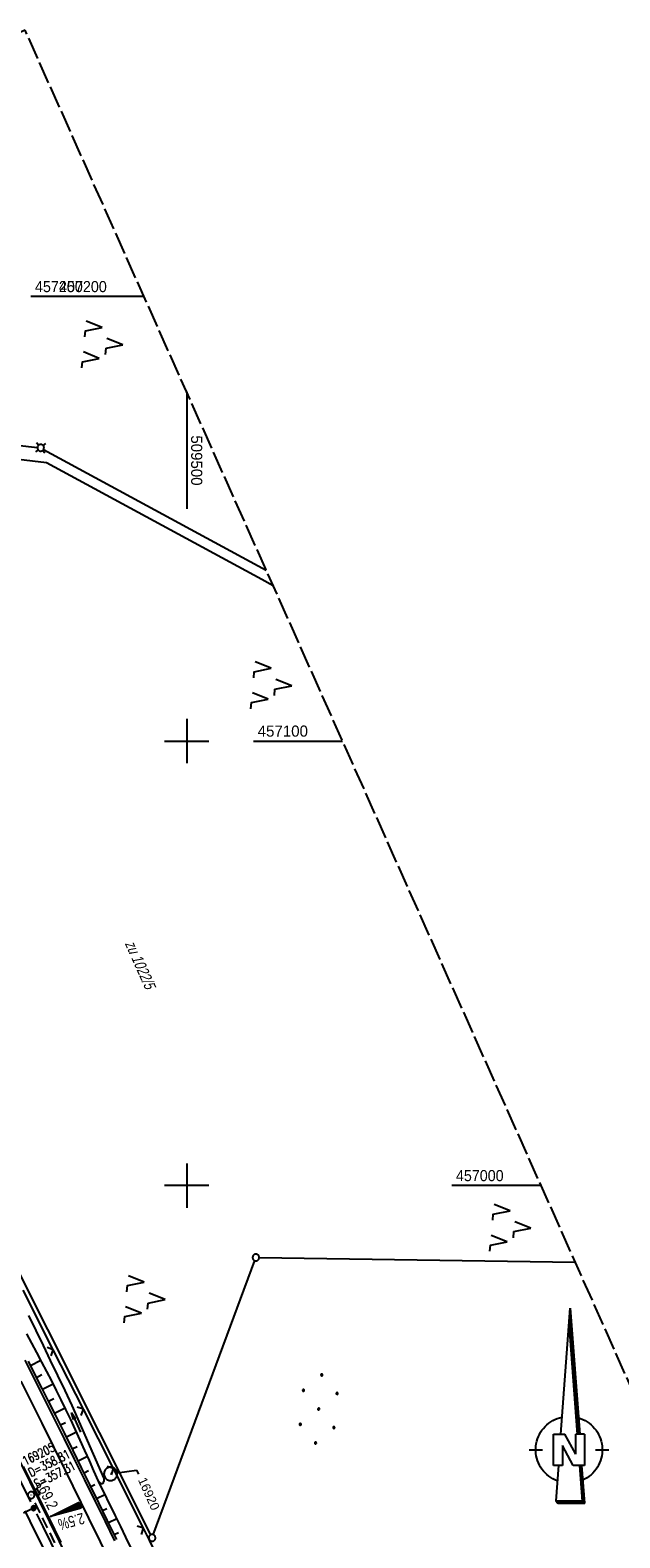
# Model space of a CAD drawing. Extents: x 509202 to 509841, y 456298 to 457260.
# Tile 55 of 56: x 509465 to 509598, y 456921 to 457260. Entities that reach past the tile are written whole.
import ezdxf
from ezdxf import colors
from ezdxf.entities.mleader import LeaderData, LeaderLine
from ezdxf.math import Vec2, Vec3

# ---------------------------------------------------------------- set-up
doc = ezdxf.new("R2010")
doc.units = 0
doc.header["$LTSCALE"] = 10
doc.header["$MEASUREMENT"] = 0
for name, pattern in [('ACHSE', [5.5, 4, -0.5, 0.5, -0.5]), ('AUSGEZOGEN', [0]), ('LT00', [0]), ('LT14', [0.6, 0.5, -0.1]), ('LT17', [0.15, 0.1, -0.05]), ('STRICHLINIE2', [0.375, 0.25, -0.125])]:
    doc.linetypes.add(name, pattern=pattern)
doc.layers.get('0').update_dxf_attribs({"linetype": 'LT00'})
for name, color, linetype in [('--EK_FBR', 1, 'LT00'), ('--EK_Haltung', 7, 'STRICHLINIE2'), ('--EK_Schacht-Text', 5, 'LT00'), ('--EK_ST-93-1', 30, 'LT17'), ('--EL_DFK_AB_L', 21, 'LT00'), ('--EL_DFK_AB_P', 7, 'LT00'), ('--EL_Haltung', 182, 'STRICHLINIE2'), ('-AX-093', 35, 'ACHSE'), ('-QUE-20O', 11, 'LT00'), ('-ST-93-1', 250, 'LT00'), ('1401', 7, 'Continuous'), ('DFK_AB_L', 21, 'LT00'), ('DFK_AB_P', 7, 'LT00'), ('DFK_FLUR_NR', 250, 'LT00'), ('DFK_GZPKT', 250, 'LT00'), ('DFK_KATASTER', 250, 'LT00'), ('DFK_NUTZUNG', 250, 'LT00'), ('DFK_TOPO-ANL', 252, 'LT00'), ('FESTPKT_TEXT_A', 211, 'LT00'), ('PFEIL', 140, 'AUSGEZOGEN'), ('V113_RASTER', 250, 'LT00'), ('V114_AFBR_BAB', 250, 'LT00'), ('V114_BOESCH', 250, 'LT00'), ('V114_BOSCHUNG', 250, 'LT00'), ('V114_GRABEN', 250, 'LT00'), ('V114_H_BORD', 8, 'LT00'), ('V114_KA_PRUF', 182, 'LT00'), ('V114_LD_MARK', 250, 'LT00'), ('V114_PKT_AU', 211, 'LT00'), ('V114_RASTER', 250, 'LT00'), ('V114_SINKK', 182, 'LT00'), ('V114_ZAUN', 40, 'LT00')]:
    doc.layers.add(name, color=color, linetype=linetype)
doc.layers.add('-BLATT_114-RAND', color=7, linetype='LT14', plot=False)
doc.styles.add('Beschrift', font='ARIAL.TTF')
doc.styles.add('schachtbeschriftung', font='romans.shx', dxfattribs={"width": 0.75, "height": 2})
doc.styles.get("Standard").update_dxf_attribs({"font": 'ARIAL.TTF'})

# ---------------------------------------------------------------- blocks, each defined once
blk = doc.blocks.new('SYMB7010')
at = {"color": 0, "linetype": 'ByBlock'}
for points in [[(-0.031408, 0.499213), (-0.093728, 0.49134), (-0.15457, 0.475719), (-0.212975, 0.452595), (-0.268021, 0.422333), (-0.31884, 0.385411), (-0.36463, 0.342411), (-0.40467, 0.29401), (-0.438329, 0.240973), (-0.465074, 0.184136), (-0.484486, 0.124395), (-0.496256, 0.062692), (-0.5002, 0)], [(-0.5002, 0), (-0.496256, -0.062692), (-0.484486, -0.124395), (-0.465075, -0.184136), (-0.438329, -0.240973), (-0.404671, -0.29401), (-0.36463, -0.342411), (-0.31884, -0.385411), (-0.268021, -0.422333), (-0.212975, -0.452595), (-0.154571, -0.475719), (-0.093728, -0.49134), (-0.031408, -0.499213), (0.031408, -0.499213)], [(0.5002, 0), (0.496256, 0.062692), (0.484485, 0.124395), (0.465074, 0.184136), (0.438329, 0.240973), (0.40467, 0.29401), (0.36463, 0.342411), (0.31884, 0.385411), (0.268021, 0.422333), (0.212975, 0.452595), (0.15457, 0.475719), (0.093728, 0.49134), (0.031408, 0.499213), (-0.031408, 0.499213)], [(0.031408, -0.499213), (0.093728, -0.491341), (0.15457, -0.475719), (0.212975, -0.452595), (0.268021, -0.422333), (0.31884, -0.385411), (0.36463, -0.342411), (0.404671, -0.294011), (0.438329, -0.240974), (0.465075, -0.184136), (0.484486, -0.124395), (0.496256, -0.062692), (0.500201, 0)]]:
    blk.add_lwpolyline(points, dxfattribs=at)
blk = doc.blocks.new('SYMB7030')
at = {"color": 0, "linetype": 'ByBlock'}
for p, q in [((-0.353695, 0.353695), (-0.697, 0.697)), ((0.353695, 0.353695), (0.697, 0.697)), ((-0.353695, -0.353695), (-0.697, -0.697)), ((0.353695, -0.353695), (0.697, -0.697))]:
    blk.add_line(p, q, dxfattribs=at)
for points in [[(-0.031408, 0.499213), (-0.093728, 0.49134), (-0.15457, 0.475719), (-0.212975, 0.452595), (-0.268021, 0.422333), (-0.31884, 0.385411), (-0.36463, 0.342411), (-0.40467, 0.29401), (-0.438329, 0.240973), (-0.465074, 0.184136), (-0.484486, 0.124395), (-0.496256, 0.062692), (-0.5002, 0)], [(-0.5002, 0), (-0.496256, -0.062692), (-0.484486, -0.124395), (-0.465074, -0.184136), (-0.438329, -0.240973), (-0.404671, -0.29401), (-0.36463, -0.342411), (-0.31884, -0.385411), (-0.268021, -0.422333), (-0.212975, -0.452595), (-0.15457, -0.475719), (-0.093728, -0.49134), (-0.031408, -0.499213), (0.031408, -0.499213), (0.093728, -0.49134), (0.15457, -0.475719), (0.212975, -0.452595), (0.268021, -0.422333), (0.31884, -0.385411), (0.36463, -0.342411), (0.404671, -0.29401), (0.438329, -0.240973), (0.465075, -0.184136), (0.484486, -0.124395), (0.496256, -0.062692), (0.500201, 0)], [(0.5002, 0), (0.496256, 0.062692), (0.484485, 0.124395), (0.465074, 0.184136), (0.438329, 0.240973), (0.40467, 0.29401), (0.36463, 0.34241), (0.31884, 0.385411), (0.268021, 0.422333), (0.212975, 0.452595), (0.15457, 0.475719), (0.093728, 0.49134), (0.031408, 0.499213), (-0.031408, 0.499213)]]:
    blk.add_lwpolyline(points, dxfattribs=at)
blk = doc.blocks.new('SYMB0003')
at = {"color": 0, "linetype": 'ByBlock'}
for p, q in [((-0.015712, 0), (0.010166, 0.012015)), ((0, -0.021257), (-0.015712, 0)), ((0.010166, 0.012015), (0, -0.021257))]:
    blk.add_line(p, q, dxfattribs=at)
for points in [[(-0.031395, 0.499013), (-0.093691, 0.491144), (-0.154509, 0.475528), (-0.21289, 0.452414), (-0.267913, 0.422164), (-0.318712, 0.385257), (-0.364484, 0.342274), (-0.404509, 0.293893), (-0.438154, 0.240877), (-0.464888, 0.184062), (-0.484292, 0.124345), (-0.496058, 0.062667), (-0.5, 0)], [(-0.5, 0), (-0.496058, -0.062667), (-0.484292, -0.124345), (-0.464888, -0.184062), (-0.438154, -0.240877), (-0.404509, -0.293893), (-0.364485, -0.342274), (-0.318712, -0.385257), (-0.267914, -0.422164), (-0.21289, -0.452414), (-0.154509, -0.475529), (-0.093691, -0.491144), (-0.031395, -0.499014), (0.031395, -0.499014)], [(0.5, 0), (0.496057, 0.062667), (0.484292, 0.124345), (0.464888, 0.184062), (0.438153, 0.240877), (0.404509, 0.293893), (0.364484, 0.342274), (0.318712, 0.385257), (0.267913, 0.422164), (0.21289, 0.452414), (0.154509, 0.475528), (0.093691, 0.491144), (0.031395, 0.499013), (-0.031395, 0.499013)], [(0.031395, -0.499014), (0.093691, -0.491144), (0.154509, -0.475529), (0.21289, -0.452414), (0.267914, -0.422164), (0.318712, -0.385257), (0.364485, -0.342274), (0.404509, -0.293893), (0.438154, -0.240877), (0.464889, -0.184062), (0.484292, -0.124345), (0.496058, -0.062667), (0.5, 0)]]:
    blk.add_lwpolyline(points, dxfattribs=at)
blk = doc.blocks.new('Ackerland7')
at = {"layer": 'DFK_NUTZUNG', "color": 0, "linetype": 'ByBlock'}
for p, q in [((-4, 3.93), (-4, 3.67)), ((-3.95, 3.63), (-3.95, 3.97)), ((-3.9, 3.99), (-3.9, 3.61)), ((-3.85, 3.6), (-3.85, 4)), ((-3.8, 3.99), (-3.8, 3.61)), ((-3.75, 3.63), (-3.75, 3.97)), ((-3.7, 3.93), (-3.7, 3.67)), ((-3.65, 3.8), (-3.65, 3.8)), ((3.7, 3.93), (3.7, 3.67)), ((3.75, 3.63), (3.75, 3.97)), ((3.8, 3.99), (3.8, 3.61)), ((3.85, 3.6), (3.85, 4)), ((3.9, 3.99), (3.9, 3.61)), ((3.95, 3.63), (3.95, 3.97)), ((4, 3.93), (4, 3.67)), ((4.05, 3.8), (4.05, 3.8)), ((-7.85, 0.13), (-7.85, -0.13)), ((-7.8, -0.17), (-7.8, 0.17)), ((-7.75, 0.19), (-7.75, -0.19)), ((-7.7, -0.2), (-7.7, 0.2)), ((-7.65, 0.19), (-7.65, -0.19)), ((-7.6, -0.17), (-7.6, 0.17)), ((-7.55, 0.13), (-7.55, -0.13)), ((-7.5, 0), (-7.5, 0)), ((-0.15, 0.13), (-0.15, -0.13)), ((-0.1, -0.17), (-0.1, 0.17)), ((-0.05, 0.19), (-0.05, -0.19)), ((0, -0.2), (0, 0.2)), ((0.05, 0.19), (0.05, -0.19)), ((0.1, -0.17), (0.1, 0.17)), ((0.15, 0.13), (0.15, -0.13)), ((0.2, 0), (0.2, 0)), ((7.55, 0.13), (7.55, -0.13)), ((7.6, -0.17), (7.6, 0.17)), ((7.65, 0.19), (7.65, -0.19)), ((7.7, -0.2), (7.7, 0.2)), ((7.75, 0.19), (7.75, -0.19)), ((7.8, -0.17), (7.8, 0.17)), ((7.85, 0.13), (7.85, -0.13)), ((7.9, 0), (7.9, 0)), ((-4, -3.67), (-4, -3.93)), ((-3.95, -3.97), (-3.95, -3.63)), ((-3.9, -3.61), (-3.9, -3.99)), ((-3.85, -4), (-3.85, -3.6)), ((-3.8, -3.61), (-3.8, -3.99)), ((-3.75, -3.97), (-3.75, -3.63)), ((-3.7, -3.67), (-3.7, -3.93)), ((-3.65, -3.8), (-3.65, -3.8)), ((3.7, -3.67), (3.7, -3.93)), ((3.75, -3.97), (3.75, -3.63)), ((3.8, -3.61), (3.8, -3.99)), ((3.85, -4), (3.85, -3.6)), ((3.9, -3.61), (3.9, -3.99)), ((3.95, -3.97), (3.95, -3.63)), ((4, -3.67), (4, -3.93)), ((4.05, -3.8), (4.05, -3.8))]:
    blk.add_line(p, q, dxfattribs=at)
for points in [[(-3.65, 3.8), (-3.67, 3.89), (-3.73, 3.96), (-3.81, 3.99), (-3.89, 3.99), (-3.97, 3.96), (-4.03, 3.89), (-4.05, 3.8), (-4.03, 3.71), (-3.97, 3.64), (-3.89, 3.6), (-3.81, 3.6), (-3.73, 3.64), (-3.67, 3.71), (-3.65, 3.8)], [(4.05, 3.8), (4.03, 3.89), (3.97, 3.96), (3.89, 3.99), (3.81, 3.99), (3.73, 3.96), (3.67, 3.89), (3.65, 3.8), (3.67, 3.71), (3.73, 3.64), (3.81, 3.61), (3.89, 3.61), (3.97, 3.64), (4.03, 3.71), (4.05, 3.8)], [(-7.5, 0), (-7.52, 0.09), (-7.58, 0.16), (-7.66, 0.19), (-7.74, 0.19), (-7.82, 0.16), (-7.88, 0.09), (-7.9, 0)], [(0.2, 0), (0.18, 0.09), (0.12, 0.16), (0.04, 0.19), (-0.04, 0.19), (-0.12, 0.16), (-0.18, 0.09), (-0.2, 0)], [(-0.2, 0), (-0.18, -0.09), (-0.12, -0.16), (-0.04, -0.19), (0.04, -0.19), (0.12, -0.16), (0.18, -0.09), (0.2, 0)], [(7.9, 0), (7.88, 0.09), (7.82, 0.16), (7.74, 0.19), (7.66, 0.19), (7.58, 0.16), (7.52, 0.09), (7.5, 0)], [(7.5, 0), (7.52, -0.09), (7.58, -0.16), (7.66, -0.19), (7.74, -0.19), (7.82, -0.16), (7.88, -0.09), (7.9, 0)], [(-7.9, 0), (-7.88, -0.09), (-7.82, -0.16), (-7.74, -0.19), (-7.66, -0.19), (-7.58, -0.16), (-7.52, -0.09), (-7.5, 0)], [(-3.65, -3.8), (-3.67, -3.71), (-3.73, -3.64), (-3.81, -3.61), (-3.89, -3.61), (-3.97, -3.64), (-4.03, -3.71), (-4.05, -3.8), (-4.03, -3.89), (-3.97, -3.96), (-3.89, -3.99), (-3.81, -3.99), (-3.73, -3.96), (-3.67, -3.89), (-3.65, -3.8)], [(4.05, -3.8), (4.03, -3.71), (3.97, -3.64), (3.89, -3.61), (3.81, -3.61), (3.73, -3.64), (3.67, -3.71), (3.65, -3.8), (3.67, -3.89), (3.73, -3.96), (3.81, -3.99), (3.89, -3.99), (3.97, -3.96), (4.03, -3.89), (4.05, -3.8)]]:
    blk.add_lwpolyline(points, dxfattribs=at)
blk = doc.blocks.new('SYMB7221')
at = {"color": 0, "linetype": 'ByBlock'}
for p, q in [((0, 0.435), (-0.11, 0.065)), ((0.11, 0.065), (0, 0.435)), ((0.25, 0.065), (0.11, 0.065)), ((-0.35, -0.065), (-0.46, -0.435)), ((0.35, -0.065), (0.24, -0.435))]:
    blk.add_line(p, q, dxfattribs=at)
for points in [[(-0.1, -0.435), (-0.24, -0.435), (-0.35, -0.065)], [(0.6, -0.435), (0.46, -0.435), (0.35, -0.065)]]:
    blk.add_lwpolyline(points, dxfattribs=at)
blk = doc.blocks.new('SYMB1401')
at = {"layer": '1401'}
for p, q in [((-2.1, -28.35), (0, 0)), ((0, 0), (2.15, -28.35)), ((1.65, -28.35), (-0.25, -3.35)), ((1.7, -28.35), (-0.22, -3.01)), ((1.75, -28.35), (-0.2, -2.68)), ((1.8, -28.35), (-0.17, -2.34)), ((1.85, -28.35), (-0.15, -2.01)), ((1.9, -28.35), (-0.12, -1.68)), ((1.95, -28.35), (-0.1, -1.34)), ((2, -28.35), (-0.07, -1.01)), ((2.05, -28.35), (-0.05, -0.67)), ((2.1, -28.35), (-0.02, -0.34)), ((-3.75, -35.35), (-3.75, -28.35)), ((-3.75, -28.35), (-1.2, -28.35)), ((1.25, -32.8), (-1.2, -28.35)), ((1.25, -32.8), (1.25, -28.35)), ((3.25, -28.35), (1.25, -28.35)), ((3.25, -28.35), (3.25, -35.35)), ((-9.25, -31.85), (-6.25, -31.85)), ((0.7, -35.35), (-1.75, -30.9)), ((-1.75, -30.9), (-1.75, -35.35)), ((5.75, -31.85), (8.75, -31.85)), ((-1.75, -35.35), (-3.75, -35.35)), ((-2.65, -35.35), (-3.25, -43.35)), ((3.25, -35.35), (0.7, -35.35)), ((2.75, -43.35), (2.15, -35.35)), ((2.8, -43.4), (2.2, -35.35)), ((3.3, -43.85), (2.65, -35.35)), ((-3.25, -43.35), (2.75, -43.35)), ((-3.2, -43.4), (2.8, -43.4))]:
    blk.add_line(p, q, dxfattribs=at)
for points in [[(-7.74, -32.11), (-7.75, -31.56), (-7.7, -31.01), (-7.62, -30.47), (-7.51, -29.93), (-7.35, -29.4), (-7.15, -28.89), (-6.92, -28.39), (-6.65, -27.91), (-6.34, -27.45), (-6.01, -27.02), (-5.64, -26.61), (-5.24, -26.23), (-4.82, -25.88), (-4.37, -25.56), (-3.9, -25.28), (-3.41, -25.03), (-2.9, -24.81), (-2.38, -24.64), (-1.85, -24.5)], [(1.85, -24.65), (2.37, -24.82), (2.88, -25.03), (3.37, -25.28), (3.85, -25.57), (4.3, -25.88), (4.72, -26.23), (5.12, -26.61), (5.49, -27.02), (5.83, -27.45), (6.13, -27.91), (6.41, -28.39), (6.64, -28.89), (6.84, -29.4), (7, -29.93), (7.12, -30.47), (7.2, -31.01), (7.24, -31.56), (7.25, -32.11)], [(-2.9, -38.85), (-3.41, -38.64), (-3.9, -38.39), (-4.37, -38.1), (-4.81, -37.78), (-5.24, -37.43), (-5.64, -37.05), (-6, -36.64), (-6.34, -36.21), (-6.64, -35.75), (-6.91, -35.27), (-7.15, -34.78), (-7.35, -34.26), (-7.5, -33.74), (-7.62, -33.2), (-7.7, -32.66), (-7.74, -32.11)], [(7.25, -32.11), (7.21, -32.66), (7.13, -33.21), (7.01, -33.74), (6.85, -34.27), (6.65, -34.78), (6.42, -35.28), (6.15, -35.76), (5.84, -36.22), (5.5, -36.66), (5.13, -37.07), (4.74, -37.45), (4.31, -37.8), (3.86, -38.12), (3.39, -38.4), (2.9, -38.65)], [(-3.15, -43.45), (2.85, -43.45), (2.25, -35.35)], [(-3.1, -43.5), (2.9, -43.5), (2.3, -35.35)], [(-3.05, -43.55), (2.95, -43.55), (2.35, -35.35)], [(-3, -43.6), (3, -43.6), (2.4, -35.35)], [(-2.95, -43.65), (3.05, -43.65), (2.45, -35.35)], [(-2.9, -43.7), (3.1, -43.7), (2.5, -35.35)], [(-2.85, -43.75), (3.15, -43.75), (2.55, -35.35)], [(-2.8, -43.8), (3.2, -43.8), (2.6, -35.35)], [(-2.78, -43.82), (3.25, -43.82), (2.62, -35.35)], [(-3.25, -43.35), (-2.75, -43.85), (3.3, -43.85)]]:
    blk.add_lwpolyline(points, dxfattribs=at)
blk = doc.blocks.new('Pfreil3')
at = {"layer": 'PFEIL'}
blk.add_hatch(color=256, dxfattribs=at).paths.add_polyline_path([(-1.55, 0.27), (-1.55, -0.27), (0, 0)])
for p, q in [((-1.55, 0), (-4.83, 0)), ((-1.55, -0.27), (-1.55, 0.27)), ((-1.55, 0.27), (0, 0)), ((0, 0), (-1.55, -0.27))]:
    blk.add_line(p, q, dxfattribs=at)
blk = doc.blocks.new('SYMB0652')
at = {"color": 0, "linetype": 'ByBlock'}
blk.add_lwpolyline([(-0.15, -0.075), (0.15, -0.075), (0.15, 0.075), (-0.15, 0.075), (-0.15, -0.075)], dxfattribs=at)
blk = doc.blocks.new('SYMB0024')
at = {"color": 0, "linetype": 'ByBlock'}
for p, q in [((-0.5, 0.5), (0, 0)), ((0, 0), (0.5, 0.5))]:
    blk.add_line(p, q, dxfattribs=at)
blk = doc.blocks.new('_None')
blk = doc.blocks.new('SYMB2')
at = {"color": 0, "linetype": 'ByBlock', "flags": 128}
for points in [[(-0.031395, 0.499013), (-0.093691, 0.491144), (-0.154509, 0.475528), (-0.21289, 0.452414), (-0.267913, 0.422164), (-0.318712, 0.385257), (-0.364484, 0.342274), (-0.404509, 0.293893), (-0.438154, 0.240877), (-0.464888, 0.184062), (-0.484292, 0.124345), (-0.496058, 0.062667), (-0.5, 0)], [(-0.5, 0), (-0.496058, -0.062667), (-0.484292, -0.124345), (-0.464888, -0.184062), (-0.438154, -0.240877), (-0.404509, -0.293893), (-0.364485, -0.342274), (-0.318712, -0.385257), (-0.267914, -0.422164), (-0.21289, -0.452414), (-0.154509, -0.475529), (-0.093691, -0.491144), (-0.031395, -0.499014), (0.031395, -0.499014)], [(0.5, 0), (0.496057, 0.062667), (0.484292, 0.124345), (0.464888, 0.184062), (0.438153, 0.240877), (0.404509, 0.293893), (0.364484, 0.342274), (0.318712, 0.385257), (0.267913, 0.422164), (0.21289, 0.452414), (0.154509, 0.475528), (0.093691, 0.491144), (0.031395, 0.499013), (-0.031395, 0.499013)], [(0.031395, -0.499014), (0.093691, -0.491144), (0.154509, -0.475529), (0.21289, -0.452414), (0.267914, -0.422164), (0.318712, -0.385257), (0.364485, -0.342274), (0.404509, -0.293893), (0.438154, -0.240877), (0.464889, -0.184062), (0.484292, -0.124345), (0.496058, -0.062667), (0.5, 0)]]:
    blk.add_lwpolyline(points, dxfattribs=at)

msp = doc.modelspace()

# ---------------------------------------------------------------- linework, layer by layer
at = {"layer": '--EK_FBR'}
msp.add_lwpolyline([(509463.55, 456960.75), (509465.73, 456956.4), (509467.91, 456952.06), (509470.08, 456947.71), (509472.39, 456943.06), (509474.7, 456938.42), (509477.01, 456933.77), (509479.31, 456929.12), (509481.61, 456924.46), (509483.76, 456920.09)], dxfattribs=at)
at = {"layer": '--EK_FBR', "color": 2}
for points in [[(509463.2, 456936.77), (509466.03, 456931.08), (509468.86, 456925.39), (509471.68, 456919.69)], [(509463.53, 456926.84), (509465.82, 456922.22), (509468.1, 456917.61)]]:
    msp.add_lwpolyline(points, dxfattribs=at)
at = {"layer": '--EK_Haltung'}
msp.add_line((509482.06, 456896.16), (509465.33, 456929.71), dxfattribs=at)
at = {"layer": '--EK_ST-93-1', "ltscale": 2.5}
msp.add_line((509465.53, 456927.44), (509429.71, 456909.64), dxfattribs=at)
at = {"layer": '--EL_DFK_AB_L'}
msp.add_line((509363.21, 457177.11), (509491.89, 456921.43), dxfattribs=at)
at = {"layer": '--EL_Haltung'}
msp.add_line((509482.06, 456896.16), (509465.33, 456929.71), dxfattribs=at)
at = {"layer": '-AX-093', "ltscale": 0.2}
msp.add_lwpolyline([(509326.59, 457198.69), (509329.49, 457193.08), (509335.28, 457181.85), (509341.08, 457170.63), (509351.58, 457150.35), (509364.62, 457125.15), (509377.64, 457099.99), (509384.14, 457087.41), (509390.64, 457074.83), (509397.13, 457062.24), (509403.61, 457049.65), (509410.09, 457037.05), (509416.55, 457024.45), (509422.99, 457011.84), (509429.42, 456999.22), (509435.84, 456986.6), (509442.23, 456973.96), (509448.6, 456961.31), (509454.96, 456948.66), (509461.28, 456935.99), (509467.58, 456923.3), (509473.86, 456910.61)], dxfattribs=at)
at = {"layer": '-BLATT_114-RAND'}
msp.add_lwpolyline([(509201.6, 457142.83), (509579.07, 456298.35), (509841.09, 456415.47), (509463.62, 457259.94), (509201.6, 457142.83)], dxfattribs=at)
at = {"layer": '-QUE-20O'}
for p, q in [((509469.45, 456925.62), (509469.46, 456925.61)), ((509469.75, 456925.69), (509469.72, 456925.76)), ((509469.99, 456925.89), (509470.05, 456925.77)), ((509470.35, 456925.85), (509470.26, 456926.02)), ((509470.53, 456926.16), (509470.64, 456925.93)), ((509470.94, 456926.01), (509470.8, 456926.29)), ((509471.06, 456926.42), (509471.23, 456926.09)), ((509471.53, 456926.16), (509471.33, 456926.56)), ((509471.6, 456926.69), (509471.82, 456926.25)), ((509472.12, 456926.32), (509471.87, 456926.82)), ((509472.14, 456926.96), (509472.41, 456926.4)), ((509472.71, 456926.48), (509472.41, 456927.09)), ((509472.68, 456927.22), (509473, 456926.56)), ((509473.3, 456926.64), (509472.95, 456927.36)), ((509473.21, 456927.49), (509473.59, 456926.72)), ((509473.89, 456926.8), (509473.48, 456927.62)), ((509473.75, 456927.76), (509474.19, 456926.88)), ((509474.48, 456926.96), (509474.02, 456927.89)), ((509474.29, 456928.02), (509474.78, 456927.04)), ((509475.07, 456927.12), (509474.56, 456928.16)), ((509474.83, 456928.29), (509475.37, 456927.2)), ((509475.66, 456927.28), (509475.1, 456928.42)), ((509475.36, 456928.56), (509475.96, 456927.36)), ((509476.25, 456927.44), (509475.63, 456928.69))]:
    msp.add_line(p, q, dxfattribs=at)
msp.add_lwpolyline([(509476.27, 456927.44), (509469.37, 456925.58), (509475.64, 456928.7), (509476.27, 456927.44)], dxfattribs=at)
at = {"layer": 'DFK_AB_L'}
msp.add_line((509363.21, 457177.11), (509491.89, 456921.43), dxfattribs=at)
at = {"layer": 'DFK_KATASTER'}
for p, q in [((509363.62, 457177.69), (509466.39, 457166.07)), ((509467.79, 457165.63), (509517.91, 457138.49)), ((509492.49, 456921.46), (509515.33, 456983.12)), ((509516.34, 456983.81), (509587.48, 456982.8))]:
    msp.add_line(p, q, dxfattribs=at)
at = {"layer": 'DFK_TOPO-ANL'}
for p, q in [((509422.89, 457168.11), (509468.42, 457162.7)), ((509468.42, 457162.7), (509516.92, 457136.4)), ((509516.92, 457136.4), (509519.47, 457134.99))]:
    msp.add_line(p, q, dxfattribs=at)
at = {"layer": 'V113_RASTER'}
msp.add_line((509484.79, 457200), (509464.94, 457200), dxfattribs=at)
at = {"layer": 'V114_AFBR_BAB'}
msp.add_lwpolyline([(509463.55, 456960.75), (509465.73, 456956.4), (509467.91, 456952.06), (509470.08, 456947.71), (509472.39, 456943.06), (509474.7, 456938.42), (509477.01, 456933.77), (509479.31, 456929.12), (509481.61, 456924.46), (509483.76, 456920.09)], dxfattribs=at)
at = {"layer": 'V114_AFBR_BAB', "color": 0}
for points in [[(509463.2, 456936.77), (509466.03, 456931.08), (509468.86, 456925.39), (509471.68, 456919.69)], [(509463.53, 456926.84), (509465.82, 456922.22), (509468.1, 456917.61)]]:
    msp.add_lwpolyline(points, dxfattribs=at)
at = {"layer": 'V114_BOESCH'}
for points in [[(509484.24, 456920.36), (509482.1, 456924.74), (509480.19, 456928.67), (509478.26, 456932.6), (509476.34, 456936.52), (509474.41, 456940.44), (509472.47, 456944.36), (509470.52, 456948.28), (509468.99, 456951.33), (509467.45, 456954.39), (509465.91, 456957.44), (509464.36, 456960.49)], [(509487.49, 456918.46), (509486.32, 456920.89), (509485.15, 456923.32), (509483.96, 456925.74), (509480.14, 456933.5)]]:
    msp.add_lwpolyline(points, dxfattribs=at)
at = {"layer": 'V114_BOSCHUNG'}
for p, q in [((509464.84, 456959.54), (509467.17, 456960.73)), ((509466.2, 456956.86), (509467.38, 456957.47)), ((509467.55, 456954.19), (509469.93, 456955.4)), ((509468.9, 456951.51), (509470.09, 456952.11)), ((509470.24, 456948.83), (509472.61, 456950.02)), ((509471.58, 456946.15), (509472.74, 456946.73)), ((509472.91, 456943.47), (509475.18, 456944.59)), ((509474.24, 456940.78), (509475.33, 456941.32)), ((509475.57, 456938.09), (509477.65, 456939.12)), ((509476.89, 456935.4), (509477.88, 456935.89)), ((509478.41, 456932.3), (509479.35, 456932.76)), ((509479.73, 456929.6), (509481.6, 456930.53)), ((509481.05, 456926.91), (509481.99, 456927.37)), ((509482.36, 456924.21), (509484.25, 456925.14)), ((509483.68, 456921.51), (509484.62, 456921.98))]:
    msp.add_line(p, q, dxfattribs=at)
at = {"layer": 'V114_GRABEN'}
msp.add_line((509481.43, 456934.09), (509474.25, 456950.54), dxfattribs=at)
for points in [[(509474.25, 456950.54), (509472.62, 456953.91), (509471, 456957.29), (509469.37, 456960.66), (509467.74, 456964.04), (509466.1, 456967.41), (509464.45, 456970.77)], [(509480.14, 456933.5), (509479.12, 456935.82), (509478.09, 456938.13), (509477.06, 456940.44), (509476.02, 456942.75), (509474.96, 456945.05), (509473.89, 456947.35), (509472.8, 456949.63), (509471.75, 456951.78), (509470.68, 456953.92), (509469.6, 456956.05), (509468.5, 456958.18), (509467.39, 456960.31), (509466.28, 456962.43), (509465.16, 456964.54), (509464.04, 456966.66)], [(509481.43, 456934.09), (509481.37, 456933.75), (509481.31, 456933.44), (509481.23, 456933.17), (509481.12, 456932.99), (509480.99, 456932.9), (509480.81, 456932.93), (509480.61, 456933.07), (509480.38, 456933.27), (509480.14, 456933.5)]]:
    msp.add_lwpolyline(points, dxfattribs=at)
at = {"layer": 'V114_H_BORD'}
msp.add_lwpolyline([(509406.48, 457048.48), (509426.14, 457010.04), (509460.26, 456942.39), (509493.34, 456875.06), (509525.99, 456805.99), (509557.46, 456736.19), (509597.61, 456640.28), (509625.08, 456568.22), (509649.46, 456497.8), (509671.92, 456426.44), (509692.11, 456354.34), (509693.37, 456349.44)], dxfattribs=at)
at = {"layer": 'V114_LD_MARK'}
msp.add_lwpolyline([(509462.62, 456956.04), (509467.35, 456946.55), (509472.64, 456935.89), (509477.92, 456925.22), (509483.17, 456914.53)], dxfattribs=at)
at = {"layer": 'V114_RASTER'}
for p, q in [((509490.41, 457200), (509470.35, 457200)), ((509500, 457178.55), (509500, 457152.22)), ((509500, 457105), (509500, 457095)), ((509495, 457100), (509505, 457100)), ((509515.04, 457100), (509535.11, 457100)), ((509500, 457005), (509500, 456995)), ((509505, 457000), (509495, 457000)), ((509579.81, 457000), (509559.74, 457000))]:
    msp.add_line(p, q, dxfattribs=at)
at = {"layer": 'V114_ZAUN'}
for p, q in [((509469.97, 456963.09), (509463.2, 456976.48)), ((509476.74, 456949.71), (509469.97, 456963.09)), ((509483.51, 456936.32), (509476.74, 456949.71)), ((509490.28, 456922.93), (509483.51, 456936.32))]:
    msp.add_line(p, q, dxfattribs=at)
msp.add_lwpolyline([(509496.79, 456909.42), (509491.66, 456920.22), (509490.28, 456922.93)], dxfattribs=at)

# ---------------------------------------------------------------- block references
at = {"layer": '--EL_DFK_AB_P', "xscale": 1.500000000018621, "yscale": 1.5, "zscale": 1.5, "rotation": 264.7377099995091}
msp.add_blockref('SYMB0003', (509492.23, 456920.76), dxfattribs=at)
at = {"layer": '-ST-93-1', "rotation": 274.1956499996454}
msp.add_blockref('SYMB2', (509465.53, 456927.44), dxfattribs=at)
at = {"layer": '1401'}
msp.add_blockref('SYMB1401', (509586.34, 456972.41), dxfattribs=at)
at = {"layer": 'DFK_AB_P', "xscale": 1.500000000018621, "yscale": 1.5, "zscale": 1.5, "rotation": 264.7377099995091}
msp.add_blockref('SYMB0003', (509492.23, 456920.76), dxfattribs=at)
at = {"layer": 'DFK_GZPKT', "xscale": 1.500000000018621, "yscale": 1.5, "zscale": 1.5, "rotation": 264.7377099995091}
for name, p in [('SYMB7030', (509467.13, 457165.99)), ('SYMB7010', (509515.59, 456983.82))]:
    msp.add_blockref(name, p, dxfattribs=at)
at = {"layer": 'DFK_NUTZUNG', "xscale": 10.00000000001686, "yscale": 10, "zscale": 10, "rotation": 264.7377100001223}
for p in [(509481.3, 457189.53), (509519.34, 457112.83), (509573.14, 456990.8), (509490.79, 456974.74)]:
    msp.add_blockref('SYMB7221', p, dxfattribs=at)
at = {"layer": 'DFK_NUTZUNG', "rotation": 264.7376999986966}
msp.add_blockref('Ackerland7', (509529.72, 456949.75), dxfattribs=at)
at = {"layer": 'PFEIL', "rotation": 114.4067043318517}
msp.add_blockref('Pfreil3', (509474.1, 456948.93), dxfattribs=at)
at = {"layer": 'V114_KA_PRUF', "xscale": 1.499999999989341, "yscale": 1.5, "zscale": 1.5, "rotation": 294.0840000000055}
msp.add_blockref('SYMB0003', (509464.99, 456930.38), dxfattribs=at)
at = {"layer": 'V114_PKT_AU', "xscale": 2.999999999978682, "yscale": 3, "zscale": 3, "rotation": 294.0840000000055}
msp.add_blockref('SYMB0003', (509482.87, 456935.15), dxfattribs=at)
at = {"layer": 'V114_SINKK', "xscale": 4.500000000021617, "yscale": 4.499999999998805, "zscale": 4.5, "rotation": 296.4327563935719}
msp.add_blockref('SYMB0652', (509466.32, 456931.02), dxfattribs=at)
at = {"layer": 'V114_ZAUN', "xscale": 2.100000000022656, "yscale": 2.099999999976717, "zscale": 2.1, "rotation": 116.8302799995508}
for p in [(509469.97, 456963.09), (509476.74, 456949.71), (509483.51, 456936.32), (509490.28, 456922.93)]:
    msp.add_blockref('SYMB0024', p, dxfattribs=at)

# ---------------------------------------------------------------- texts
at = {"layer": '--EK_Schacht-Text', "style": 'schachtbeschriftung', "width": 0.75}
for s, p in [('169205', (509463.65, 456936.99)), ('D=358.81', (509464.94, 456934.41)), ('S=357.31', (509466.22, 456931.83))]:
    msp.add_text(s, height=2, rotation=26.5113, dxfattribs=at).set_placement(p)
at = {"layer": '-QUE-20O', "style": 'Beschrift', "width": 0.75}
msp.add_text('2.5%', height=2.5, rotation=-164.915, dxfattribs=at).set_placement((509476.59, 456926.42))
at = {"layer": '-ST-93-1', "style": 'Beschrift', "width": 0.8}
msp.add_text('  169.2', height=2.5, rotation=-63.6039, dxfattribs=at).set_placement((509465.14, 456934.5))
at = {"layer": 'DFK_FLUR_NR', "oblique": 13.754, "width": 0.75}
msp.add_text('zu 1022/5', height=2.5, rotation=294.084, dxfattribs=at).set_placement((509486.04, 457054.47))
at = {"layer": 'V113_RASTER', "width": 0.924}
msp.add_text(' 457200', height=2.5, rotation=-0.0012, dxfattribs=at).set_placement((509464.94, 457201))
at = {"layer": 'V114_RASTER'}
for s, rotation, width, p in [(' 457200', 0.0001, 0.924, (509470.35, 457201)), (' 509500', -89.9999, 0.969, (509501, 457169.72)), (' 457100', 0.0001, 0.972, (509515.04, 457101)), (' 457000', 0.0001, 0.921, (509559.74, 457001))]:
    msp.add_text(s, height=2.5, rotation=rotation, dxfattribs=dict(at, width=width)).set_placement(p)

# ---------------------------------------------------------------- leaders
at = {"layer": 'FESTPKT_TEXT_A'}
ml = msp.add_multileader_mtext('Standard', dxfattribs=at)
ml.set_content('{\\H0.09x;\\P\\H11.111x; 16920 \\~\\P\\H0.09x;   }', color=256)
ml.set_leader_properties(color=256, linetype='ByLayer', lineweight=-1)
ml.set_arrow_properties(name='NONE')
ml.build(insert=Vec2(0, 0))
ml.multileader.update_dxf_attribs({"has_text_frame": 1, "text_left_attachment_type": 2, "text_right_attachment_type": 2, "dogleg_length": 1, "arrow_head_size": 0.18})
ctx = ml.context
ctx.base_point, ctx.char_height, ctx.arrow_head_size, ctx.landing_gap_size, ctx.plane_origin, ctx.plane_x_axis, ctx.plane_y_axis = Vec3(509489.14, 456935.05), 2, 0.18, 0.3, Vec3(509482.87, 456935.15), Vec3(0.408076, -0.912948), Vec3(0.912948, 0.408076)
ctx.left_attachment, ctx.right_attachment = 2, 2
notes = []
notes.append((ctx, [(0, (1, 1, 0), (509488.73, 456935.97), (0.408076, -0.912948), 1, [(0, [(509484.35, 456935.36)], 0, [])])]))
ctx.mtext.insert, ctx.mtext.text_direction, ctx.mtext.rotation, ctx.mtext.line_spacing_factor, ctx.mtext.flow_direction = Vec3(509490.7, 456935.42), Vec3(0.408076, -0.912948), 0.446656, 0.7, 5
for ctx, leaders in notes:
    for number, flags, end, landing, length, lines in leaders:
        leader = LeaderData()
        leader.index, (leader.has_last_leader_line, leader.has_dogleg_vector, leader.attachment_direction) = number, flags
        leader.last_leader_point, leader.dogleg_vector, leader.dogleg_length = Vec3(end), Vec3(landing), length
        for number, points, colour, breaks in lines:
            line = LeaderLine()
            line.index, line.vertices, line.color, line.breaks = number, Vec3.list(points), colors.encode_raw_color(colour), breaks
            leader.lines.append(line)
        ctx.leaders.append(leader)

doc.saveas('drawing.dxf')
